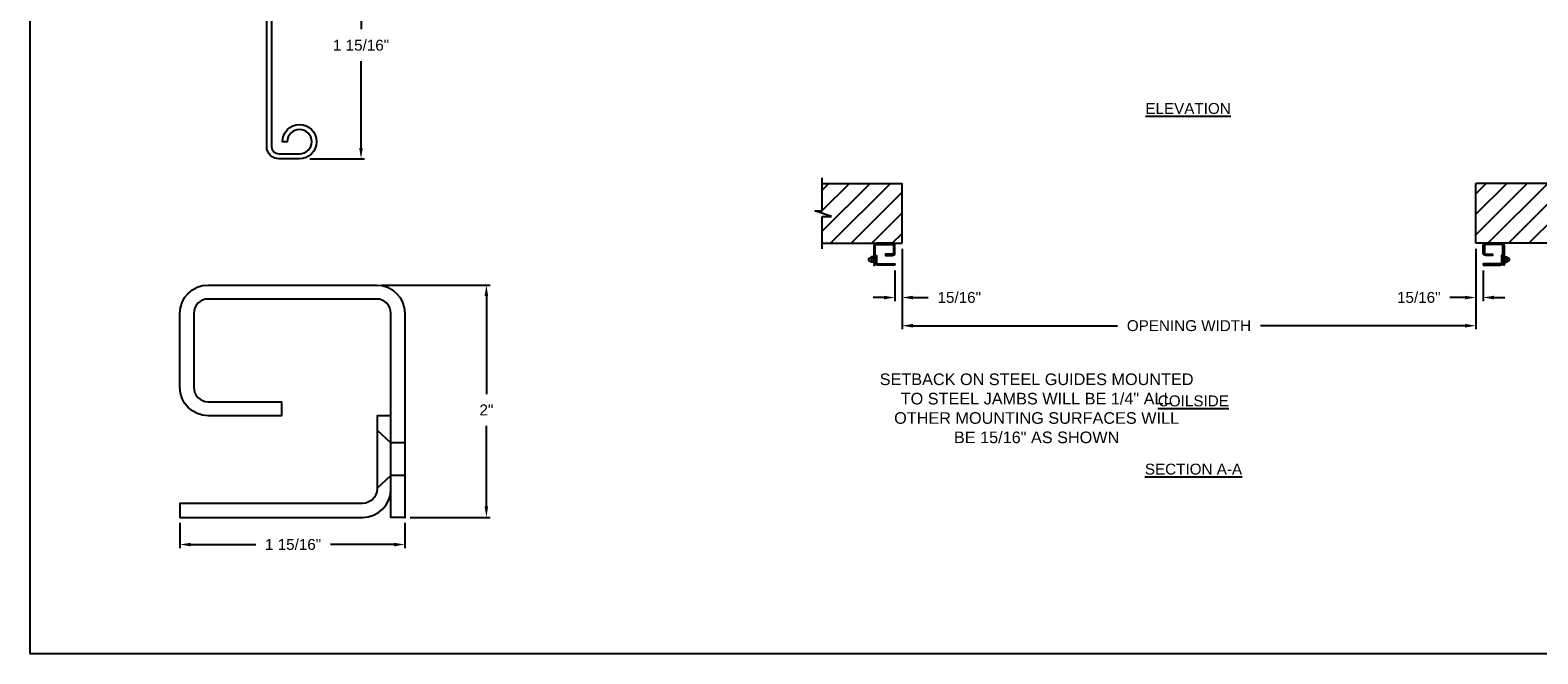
# Model space of a CAD drawing. Header units: inches. Extents: x 169.6 to 213.7, y 214.8 to 266.5.
# Tile 1 of 31: x 169.6 to 182.6, y 214.8 to 220.1. Entities that reach past the tile are written whole.
import ezdxf

# ---------------------------------------------------------------- set-up
doc = ezdxf.new("R2010")
doc.units = ezdxf.units.IN
doc.header["$LTSCALE"] = 0.25
doc.header["$MEASUREMENT"] = 0
for name, color, linetype in [('ANNOTATIONS', 1, 'Continuous'), ('DETAILS', 4, 'Continuous'), ('RMX OPERATOR LH', 7, 'Continuous')]:
    doc.layers.add(name, color=color, linetype=linetype)
doc.styles.add('ARIAL', font='arial.ttf', dxfattribs={"height": 0.09375})
doc.dimstyles.new('ARIAL', dxfattribs={"dimtxt": 0.09375, "dimasz": 0.09375, "dimexe": 0.03125, "dimexo": 0.046875, "dimgap": 0.09, "dimtad": 0, "dimtih": 1, "dimtoh": 1, "dimdec": 4, "dimzin": 0, "dimdsep": 46, "dimlunit": 4, "dimtxsty": 'ARIAL', "dimcen": 0.09, "dimadec": 0, "dimazin": 0, "dimtfac": 1, "dimtdec": 4, "dimtix": 1, "dimtofl": 0, "dimtmove": 0, "dimatfit": 3, "dimfxl": 0.18, "dimfrac": 2, "dimtolj": 1, "dimtzin": 0, "dimarcsym": 0})
doc.dimstyles.new('STANDARD$0', dxfattribs={"dimtxt": 0.09375, "dimasz": 0.09375, "dimexe": 0.03125, "dimexo": 0.046875, "dimgap": 0.09, "dimtad": 0, "dimtih": 1, "dimtoh": 1, "dimdec": 4, "dimzin": 0, "dimdsep": 46, "dimtxsty": 'ARIAL', "dimcen": 0.09, "dimadec": 0, "dimazin": 0, "dimtfac": 1, "dimtdec": 4, "dimtofl": 0, "dimtmove": 0, "dimatfit": 1, "dimfxl": 1, "dimtolj": 1, "dimtzin": 0, "dimarcsym": 0})
pattern_1 = [(45, (-18.69422, -37.69023), (-0.08838835, 0.08838835), [])]

# ---------------------------------------------------------------- blocks, each defined once
blk = doc.blocks.new('*D43')
at = {"layer": 'ANNOTATIONS', "color": 0, "lineweight": -2, "transparency": 16777216}
for p, q in [((170.877, 215.887), (170.877, 215.668)), ((172.814, 215.887), (172.814, 215.668)), ((170.971, 215.7), (171.53, 215.7)), ((172.721, 215.7), (172.173, 215.7))]:
    blk.add_line(p, q, dxfattribs=at)
at = {"layer": 'ANNOTATIONS', "color": 0, "transparency": 16777216}
for points in [[(170.971, 215.715), (170.971, 215.684), (170.877, 215.7)], [(172.721, 215.715), (172.721, 215.684), (172.814, 215.7)]]:
    blk.add_solid(points, dxfattribs=at)
at = {"layer": 'defpoints', "color": 0, "transparency": 16777216}
for p in [(170.877, 215.934), (172.814, 215.934), (170.877, 215.7)]:
    blk.add_point(p, dxfattribs=at)
at = {"layer": 'ANNOTATIONS', "color": 0, "transparency": 16777216, "insert": (171.852, 215.7), "char_height": 0.09375, "attachment_point": 5, "style": 'ARIAL'}
blk.add_mtext('\\A1;1 15/16"', dxfattribs=at)
blk = doc.blocks.new('*D44')
at = {"layer": 'ANNOTATIONS', "color": 0, "lineweight": -2, "transparency": 16777216}
for p, q in [((172.616, 217.934), (173.547, 217.934)), ((173.516, 217.84), (173.516, 216.996)), ((173.516, 216.028), (173.516, 216.722)), ((172.861, 215.934), (173.547, 215.934))]:
    blk.add_line(p, q, dxfattribs=at)
at = {"layer": 'ANNOTATIONS', "color": 0, "transparency": 16777216}
for points in [[(173.5, 217.84), (173.531, 217.84), (173.516, 217.934)], [(173.5, 216.028), (173.531, 216.028), (173.516, 215.934)]]:
    blk.add_solid(points, dxfattribs=at)
at = {"layer": 'defpoints', "color": 0, "transparency": 16777216}
for p in [(172.569, 217.934), (173.516, 217.934), (172.814, 215.934)]:
    blk.add_point(p, dxfattribs=at)
at = {"layer": 'ANNOTATIONS', "color": 0, "transparency": 16777216, "insert": (173.516, 216.859), "char_height": 0.0938, "attachment_point": 5, "style": 'ARIAL'}
blk.add_mtext('\\A1;2"', dxfattribs=at)
blk = doc.blocks.new('*D42')
at = {"layer": 'ANNOTATIONS', "color": 0, "lineweight": -2, "transparency": 16777216}
for p, q in [((177.094, 218.247), (177.094, 217.553)), ((182.032, 218.247), (182.032, 217.553)), ((177.188, 217.584), (178.947, 217.584)), ((181.938, 217.584), (180.18, 217.584))]:
    blk.add_line(p, q, dxfattribs=at)
at = {"layer": 'ANNOTATIONS', "color": 0, "transparency": 16777216}
for points in [[(177.188, 217.6), (177.188, 217.568), (177.094, 217.584)], [(181.938, 217.6), (181.938, 217.568), (182.032, 217.584)]]:
    blk.add_solid(points, dxfattribs=at)
at = {"layer": 'defpoints', "color": 0, "transparency": 16777216}
for p in [(177.094, 218.294), (182.032, 218.294), (182.032, 217.584)]:
    blk.add_point(p, dxfattribs=at)
at = {"layer": 'ANNOTATIONS', "color": 0, "transparency": 16777216, "insert": (179.563, 217.584), "char_height": 0.09375, "width": 2.38041, "attachment_point": 5, "style": 'ARIAL'}
blk.add_mtext('\\A1;OPENING WIDTH', dxfattribs=at)
blk = doc.blocks.new('*D40')
at = {"layer": 'ANNOTATIONS', "color": 0, "lineweight": -2, "transparency": 16777216}
for p, q in [((182.032, 218.247), (182.032, 217.796)), ((182.094, 218.06), (182.094, 217.796)), ((181.938, 217.827), (181.808, 217.827)), ((182.188, 217.827), (182.282, 217.827))]:
    blk.add_line(p, q, dxfattribs=at)
at = {"layer": 'ANNOTATIONS', "color": 0, "transparency": 16777216}
for points in [[(181.938, 217.842), (181.938, 217.811), (182.032, 217.827)], [(182.188, 217.842), (182.188, 217.811), (182.094, 217.827)]]:
    blk.add_solid(points, dxfattribs=at)
at = {"layer": 'defpoints', "color": 0, "transparency": 16777216}
for p in [(182.032, 218.294), (182.094, 218.107), (182.094, 217.827)]:
    blk.add_point(p, dxfattribs=at)
at = {"layer": 'ANNOTATIONS', "color": 0, "transparency": 16777216, "insert": (181.541, 217.827), "char_height": 0.0938, "attachment_point": 5, "style": 'ARIAL'}
blk.add_mtext('\\A1;15/16"', dxfattribs=at)
blk = doc.blocks.new('*D41')
at = {"layer": 'ANNOTATIONS', "color": 0, "lineweight": -2, "transparency": 16777216}
for p, q in [((177.094, 218.247), (177.094, 217.796)), ((177.032, 218.06), (177.032, 217.796)), ((176.938, 217.827), (176.844, 217.827)), ((177.188, 217.827), (177.319, 217.827))]:
    blk.add_line(p, q, dxfattribs=at)
at = {"layer": 'ANNOTATIONS', "color": 0, "transparency": 16777216}
for points in [[(176.938, 217.842), (176.938, 217.811), (177.032, 217.827)], [(177.188, 217.842), (177.188, 217.811), (177.094, 217.827)]]:
    blk.add_solid(points, dxfattribs=at)
at = {"layer": 'defpoints', "color": 0, "transparency": 16777216}
for p in [(177.094, 218.294), (177.032, 218.107), (177.032, 217.827)]:
    blk.add_point(p, dxfattribs=at)
at = {"layer": 'ANNOTATIONS', "color": 0, "transparency": 16777216, "insert": (177.586, 217.827), "char_height": 0.0938, "attachment_point": 5, "style": 'ARIAL'}
blk.add_mtext('\\A1;15/16"', dxfattribs=at)
blk = doc.blocks.new('*D58')
at = {"layer": 'ANNOTATIONS', "color": 0, "lineweight": -2, "transparency": 16777216}
for p, q in [((171.954, 220.976), (172.468, 220.976)), ((172.437, 220.883), (172.437, 220.138)), ((172.437, 219.115), (172.437, 219.861)), ((171.996, 219.022), (172.468, 219.022))]:
    blk.add_line(p, q, dxfattribs=at)
at = {"layer": 'ANNOTATIONS', "color": 0, "transparency": 16777216}
for points in [[(172.421, 220.883), (172.452, 220.883), (172.437, 220.976)], [(172.421, 219.115), (172.452, 219.115), (172.437, 219.022)]]:
    blk.add_solid(points, dxfattribs=at)
at = {"layer": 'defpoints', "color": 0, "transparency": 16777216}
for p in [(171.907, 220.976), (171.949, 219.022), (172.437, 219.022)]:
    blk.add_point(p, dxfattribs=at)
at = {"layer": 'ANNOTATIONS', "color": 0, "transparency": 16777216, "insert": (172.437, 219.999), "char_height": 0.09375, "attachment_point": 5, "style": 'ARIAL'}
blk.add_mtext('\\A1;1 15/16"', dxfattribs=at)

msp = doc.modelspace()

# ---------------------------------------------------------------- hatches: boundary and pattern name
at = {"layer": 'RMX OPERATOR LH'}
h = msp.add_hatch(dxfattribs=at)
h.set_pattern_fill('ANSI31', color=256, style=0)
h.set_pattern_definition(pattern_1)
h.paths.add_polyline_path([(177.09447, 218.80981), (176.40697, 218.80981), (176.40697, 218.57261), (176.34286, 218.57261), (176.48493, 218.52571), (176.40697, 218.52571), (176.40697, 218.29419), (177.09447, 218.29419), (177.09447, 218.45669)])
h = msp.add_hatch(dxfattribs=at)
h.set_pattern_fill('ANSI31', color=256, style=0)
h.set_pattern_definition(pattern_1)
h.paths.add_polyline_path([(182.78357, 218.57261), (182.71947, 218.57261), (182.71947, 218.80981), (182.03197, 218.80981), (182.03197, 218.29419), (182.05014, 218.29419), (182.71947, 218.29419), (182.71947, 218.52571), (182.6415, 218.52571)])

# ---------------------------------------------------------------- linework, layer by layer
at = {"layer": 'defpoints'}
msp.add_lwpolyline([(189.05875, 214.75854), (169.58887, 214.75854), (169.58887, 227.49365), (189.05875, 227.49365)], close=True, dxfattribs=at)
at = {"layer": 'DETAILS'}
for p, q in [((171.12184, 217.93402), (172.56934, 217.93402)), ((172.57434, 216.68402), (172.69434, 216.57464)), ((172.81434, 216.57464), (172.69434, 216.57464)), ((172.57434, 216.18402), (172.69434, 216.29339)), ((172.81434, 216.29339), (172.69434, 216.29339))]:
    msp.add_line(p, q, dxfattribs=at)
msp.add_lwpolyline([(172.11727, 220.76646, -0.39895955), (171.91826, 220.55675), (171.72602, 220.54667, 0.39895955), (171.66726, 220.48476), (171.66726, 219.12565, 0.41421356), (171.72926, 219.06365), (171.90726, 219.06365, 2.41421356), (171.80226, 219.16865), (171.76026, 219.16865, -2.41421356), (171.90726, 219.02165), (171.72926, 219.02165, -0.41421356), (171.62526, 219.12565), (171.62526, 220.48476, -0.39895955), (171.72382, 220.58862), (171.91607, 220.59869, 0.39895955), (172.07527, 220.76646, 0.41491795), (171.90687, 220.93446, 0.29455643), (171.75408, 220.83642), (171.75377, 220.83573), (171.71555, 220.85315), (171.71586, 220.85384, -0.29428604), (171.9069, 220.97646, -0.41473176)], format="xyb", close=True, dxfattribs=at)
for points in [[(172.56934, 217.93402, -0.41421356), (172.81434, 217.68902), (172.81434, 215.93402), (172.69434, 215.93402), (172.69434, 217.68902, 0.41421356), (172.56934, 217.81402), (171.12184, 217.81402, 0.41421356), (170.99684, 217.68902), (170.99684, 217.05402, 0.41421356), (171.12184, 216.92902), (171.75184, 216.92902), (171.75184, 216.80902), (171.12184, 216.80902, -0.41421356), (170.87684, 217.05402), (170.87684, 217.68902, -0.41421356), (171.12184, 217.93402)], [(172.69434, 216.80902), (172.57434, 216.80902), (172.57434, 216.17902, -0.41421356), (172.44934, 216.05402), (170.87684, 216.05402), (170.87684, 215.93402), (172.44934, 215.93402, 0.41421356), (172.69434, 216.17902)]]:
    msp.add_lwpolyline(points, format="xyb", dxfattribs=at)
msp.add_point((172.81434, 215.93402), dxfattribs=at)
msp.add_point((172.81434, 215.93402), dxfattribs=at)
at = {"layer": 'RMX OPERATOR LH', "linetype": 'Continuous'}
for p, q in [((176.40697, 218.57261), (176.40697, 218.85669)), ((176.48493, 218.52571), (176.34286, 218.57261)), ((176.34286, 218.57261), (176.40697, 218.57261)), ((176.40697, 218.24731), (176.40697, 218.52571)), ((176.40697, 218.52571), (176.48493, 218.52571)), ((176.81826, 218.16894), (176.80927, 218.16374)), ((176.82691, 218.17137), (176.82682, 218.13527)), ((176.83049, 218.16538), (176.84726, 218.16538)), ((176.84699, 218.1771), (176.83089, 218.1771)), ((176.85033, 218.17163), (176.85032, 218.13547)), ((176.85032, 218.16685), (176.86157, 218.16685)), ((176.87282, 218.1771), (176.86157, 218.16685)), ((182.25361, 218.1771), (182.26486, 218.16685)), ((182.27611, 218.16685), (182.26486, 218.16685)), ((182.2761, 218.17163), (182.27611, 218.13547)), ((182.29594, 218.16538), (182.27917, 218.16538)), ((182.27945, 218.1771), (182.29554, 218.1771)), ((182.29952, 218.17137), (182.29961, 218.13527)), ((182.30817, 218.16894), (182.31716, 218.16374)), ((176.81878, 218.13811), (176.80928, 218.14358)), ((176.84737, 218.13023), (176.83008, 218.13023)), ((176.83011, 218.14194), (176.8471, 218.14194)), ((176.85032, 218.14048), (176.86157, 218.14048)), ((176.87282, 218.13023), (176.86157, 218.14048)), ((182.25361, 218.13023), (182.26486, 218.14048)), ((182.27611, 218.14048), (182.26486, 218.14048)), ((182.27906, 218.13023), (182.29635, 218.13023)), ((182.29633, 218.14194), (182.27933, 218.14194)), ((182.30765, 218.13811), (182.31715, 218.14358))]:
    msp.add_line(p, q, dxfattribs=at)
at = {"layer": 'RMX OPERATOR LH'}
for p, q in [((176.40697, 218.80981), (177.09447, 218.80981)), ((177.09447, 218.29419), (177.09447, 218.80981)), ((182.03197, 218.29419), (182.03197, 218.80981)), ((182.71947, 218.80981), (182.03197, 218.80981)), ((176.40697, 218.29419), (177.09447, 218.29419)), ((182.71947, 218.29419), (182.03197, 218.29419))]:
    msp.add_line(p, q, dxfattribs=at)
for points in [[(176.86157, 218.10679), (176.86157, 218.27132, -0.41421356), (176.87329, 218.28304), (177.009, 218.28304, -0.41421356), (177.02072, 218.27132), (177.02072, 218.21179, -0.41421356), (177.009, 218.20007), (176.94993, 218.20007), (176.94993, 218.18882), (177.009, 218.18882, 0.41421356), (177.03197, 218.21179), (177.03197, 218.27132, 0.41421356), (177.009, 218.29429), (176.87329, 218.29429, 0.41421356), (176.85032, 218.27132), (176.85032, 218.10679)], [(182.26486, 218.10679), (182.26486, 218.27132, 0.41421356), (182.25314, 218.28304), (182.11743, 218.28304, 0.41421356), (182.10572, 218.27132), (182.10572, 218.21179, 0.41421356), (182.11743, 218.20007), (182.1765, 218.20007), (182.1765, 218.18882), (182.11743, 218.18882, -0.41421356), (182.09447, 218.21179), (182.09447, 218.27132, -0.41421356), (182.11743, 218.29429), (182.25314, 218.29429, -0.41421356), (182.27611, 218.27132), (182.27611, 218.10679)], [(177.03197, 218.10679), (176.88454, 218.10679, -0.41421356), (176.86157, 218.12976), (176.86157, 218.18882), (176.87282, 218.18882), (176.87282, 218.12976, 0.41421356), (176.88454, 218.11804), (177.03197, 218.11804)], [(182.09447, 218.10679), (182.24189, 218.10679, 0.41421356), (182.26486, 218.12976), (182.26486, 218.18882), (182.25361, 218.18882), (182.25361, 218.12976, -0.41421356), (182.24189, 218.11804), (182.09447, 218.11804)]]:
    msp.add_lwpolyline(points, format="xyb", close=True, dxfattribs=at)
at = {"layer": 'RMX OPERATOR LH', "linetype": 'Continuous'}
for centre, radius, start, end in [((176.81525, 218.15366), 0.01172, 120.664607, 239.400072), ((176.82697, 218.15366), 0.01758, 90.184042, 119.68122), ((176.83335, 218.17115), 0.00644, 112.427996, 243.626692), ((176.8504, 218.15366), 0.02344, 150, 210), ((176.84339, 218.17115), 0.00695, 303.947004, 58.858046), ((176.82697, 218.15366), 0.02344, 330, 30), ((182.29947, 218.15366), 0.02344, 150, 210), ((182.28304, 218.17115), 0.00695, 121.141954, 236.052996), ((182.29308, 218.17115), 0.00644, 296.373308, 67.572004), ((182.27603, 218.15366), 0.02344, 330, 30), ((182.29947, 218.15366), 0.01758, 60.31878, 89.815958), ((182.31118, 218.15366), 0.01172, 300.599928, 59.335393), ((176.82697, 218.15366), 0.01758, 242.263062, 269.396152), ((176.83348, 218.136), 0.0067, 117.308129, 239.509767), ((176.84326, 218.136), 0.00708, 305.441007, 57.149167), ((182.28317, 218.136), 0.00708, 122.850833, 234.558993), ((182.29296, 218.136), 0.0067, 300.490233, 62.691871), ((182.29947, 218.15366), 0.01758, 270.603848, 297.736938)]:
    msp.add_arc(centre, radius, start, end, dxfattribs=at)

# ---------------------------------------------------------------- texts
at = {"layer": 'ANNOTATIONS', "char_height": 0.09375, "attachment_point": 2, "style": 'ARIAL'}
for s, insert, width in [('{\\LELEVATION}', (179.55534, 219.50166), 3.0834986), ('{\\LCOILSIDE}', (179.60081, 216.98359), 1.3823677), ('{\\LSECTION A-A}', (179.60195, 216.39615), 1.3823677)]:
    msp.add_mtext(s, dxfattribs=dict(at, insert=insert, width=width))
at = {"layer": 'ANNOTATIONS', "linetype": 'Continuous', "insert": (176.90145, 217.17281), "char_height": 0.1, "attachment_point": 1, "style": 'ARIAL'}
msp.add_mtext('\\pxqc;SETBACK ON STEEL GUIDES MOUNTED\\PTO STEEL JAMBS WILL BE 1/4" ALL\\POTHER MOUNTING SURFACES WILL\\PBE 15/16" AS SHOWN', dxfattribs=at)

# ---------------------------------------------------------------- dimensions: what is measured, and where the dimension line sits
at = {"layer": 'ANNOTATIONS'}
dim = msp.add_linear_dim(base=(172.43684, 219.02165), p1=(171.90727, 220.97646), p2=(171.94944, 219.02165), angle=90, text='1 15/16"', dimstyle='STANDARD$0', dxfattribs=at)
dim.commit()
dim.dimension.update_dxf_attribs({"geometry": '*D58', "text_midpoint": (172.43684, 219.99906), "dimtype": 160})
for base, p1, p2, picture, middle in [((177.03197, 217.82685), (177.09447, 218.29419), (177.03197, 218.10679), '*D41', (177.58554, 217.82685)), ((182.09447, 217.82685), (182.03197, 218.29419), (182.09447, 218.10679), '*D40', (181.54089, 217.82685))]:
    dim = msp.add_linear_dim(base=base, p1=p1, p2=p2, text='15/16"', dimstyle='STANDARD$0', dxfattribs=at)
    dim.commit()
    dim.dimension.update_dxf_attribs({"geometry": picture, "text_midpoint": middle, "dimtype": 160})
dim = msp.add_linear_dim(base=(182.03197, 217.58397), p1=(177.09447, 218.29419), p2=(182.03197, 218.29419), text='OPENING WIDTH', dimstyle='STANDARD$0', dxfattribs=at)
dim.commit()
dim.dimension.update_dxf_attribs({"geometry": '*D42', "text_midpoint": (179.56322, 217.58397)})
for base, p2, angle, picture, middle in [((173.51571, 217.93402), (172.56934, 217.93402), 90, '*D44', (173.51571, 216.85942)), ((170.87684, 215.69972), (170.87684, 215.93402), 180, '*D43', (171.85177, 215.69972))]:
    dim = msp.add_linear_dim(base=base, p1=(172.81434, 215.93402), p2=p2, angle=angle, dimstyle='ARIAL', dxfattribs=at)
    dim.commit()
    dim.dimension.update_dxf_attribs({"geometry": picture, "text_midpoint": middle, "dimtype": 160})

doc.saveas('drawing.dxf')
